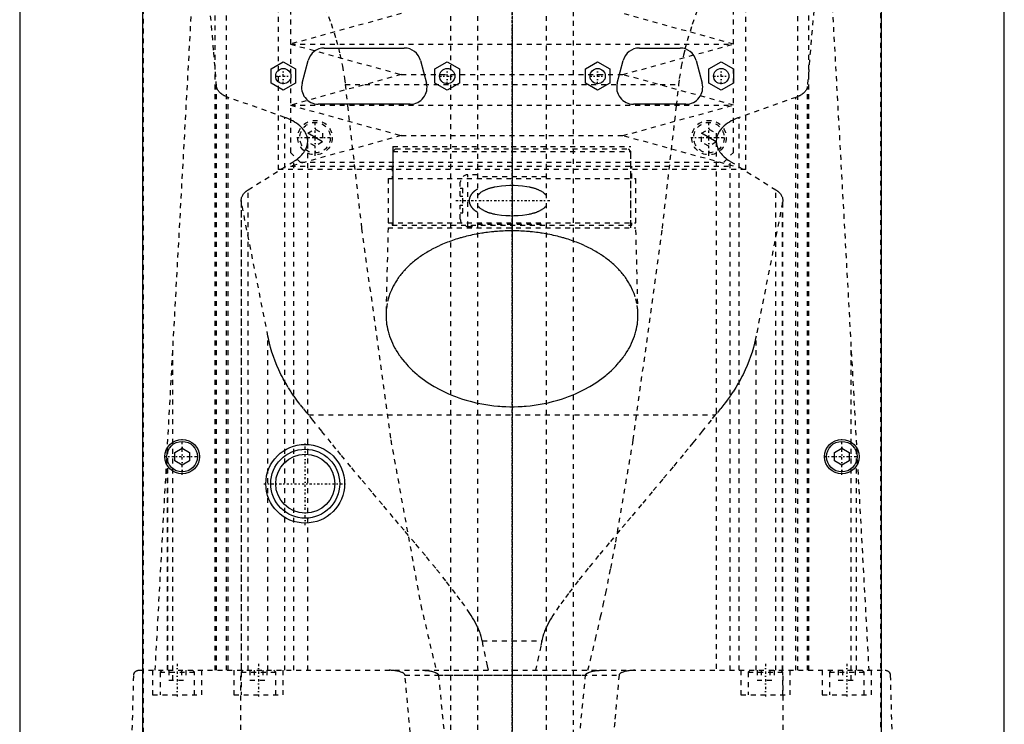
# Model space of a CAD drawing. Extents: x -120 to 120, y -123 to 443.
# Tile 4 of 9: x -100 to 100, y 106 to 249. Entities that reach past the tile are written whole.
import ezdxf

# ---------------------------------------------------------------- set-up
doc = ezdxf.new("R2010")
doc.units = 0
doc.linetypes.add('CENTER', pattern=[1.5, 0.45, -0.5, 0.05, -0.5])
doc.linetypes.add('DASHED', pattern=[2, 1, -1])
for name, color, linetype in [('AM_0', 7, 'CONTINUOUS'), ('AM_10', 7, 'CONTINUOUS'), ('AM_3', 7, 'DASHED'), ('AM_7', 7, 'CENTER')]:
    doc.layers.add(name, color=color, linetype=linetype)

msp = doc.modelspace()

# ---------------------------------------------------------------- linework, layer by layer
at = {"layer": 'AM_0', "color": 7, "linetype": 'CONTINUOUS'}
for p, q in [((-75, 68), (-75, 380)), ((75, 380), (75, 68)), ((-100, 363), (-100, 25)), ((100, 25), (100, 363)), ((-38.13, 243), (-21.87, 243)), ((25.87, 243), (34.13, 243)), ((-48.95, 238.74), (-46.45, 240.19)), ((-46.45, 240.19), (-43.95, 238.74)), ((-42.63, 235.87), (-41.42, 240.47)), ((-18.58, 240.47), (-17.37, 235.87)), ((-15.65, 238.74), (-13.15, 240.19)), ((-13.15, 240.19), (-10.65, 238.74)), ((14.9, 238.74), (17.4, 240.19)), ((17.4, 240.19), (19.9, 238.74)), ((21.37, 235.87), (22.58, 240.47)), ((37.42, 240.47), (38.63, 235.87)), ((40, 238.74), (42.5, 240.19)), ((42.5, 240.19), (45, 238.74)), ((-48.95, 235.86), (-48.95, 238.74)), ((-43.95, 238.74), (-43.95, 235.86)), ((-15.65, 235.86), (-15.65, 238.74)), ((-10.65, 238.74), (-10.65, 235.86)), ((14.9, 235.86), (14.9, 238.74)), ((19.9, 238.74), (19.9, 235.86)), ((40, 235.86), (40, 238.74)), ((45, 238.74), (45, 235.86)), ((-46.45, 234.41), (-48.95, 235.86)), ((-43.95, 235.86), (-46.45, 234.41)), ((-13.15, 234.41), (-15.65, 235.86)), ((-10.65, 235.86), (-13.15, 234.41)), ((17.4, 234.41), (14.9, 235.86)), ((19.9, 235.86), (17.4, 234.41)), ((42.5, 234.41), (40, 235.86)), ((45, 235.86), (42.5, 234.41)), ((-20.66, 231.6), (-39.34, 231.6)), ((35.34, 231.6), (24.66, 231.6)), ((-68.5, 160.87), (-67, 161.73)), ((-68.5, 159.13), (-68.5, 160.87)), ((-67, 161.73), (-65.5, 160.87)), ((-65.5, 160.87), (-65.5, 159.13)), ((65.5, 160.87), (67, 161.73)), ((65.5, 159.13), (65.5, 160.87)), ((67, 161.73), (68.5, 160.87)), ((68.5, 160.87), (68.5, 159.13)), ((-67, 158.27), (-68.5, 159.13)), ((-65.5, 159.13), (-67, 158.27)), ((67, 158.27), (65.5, 159.13)), ((68.5, 159.13), (67, 158.27))]:
    msp.add_line(p, q, dxfattribs=at)
for centre, radius in [((-46.45, 237.3), 1.55), ((-13.15, 237.3), 1.55), ((17.4, 237.3), 1.55), ((42.5, 237.3), 1.55), ((-67, 160), 3.5), ((-67, 160), 3.1), ((-42, 154.5), 8), ((67, 160), 3.5), ((67, 160), 3.1), ((-42, 154.5), 7), ((-42, 154.5), 6)]:
    msp.add_circle(centre, radius, dxfattribs=at)
for centre, start, end in [((-38.13, 239.6), 90, 165.2564), ((-21.87, 239.6), 14.7436, 90), ((25.87, 239.6), 90, 165.2564), ((34.13, 239.6), 14.7436, 90), ((-39.34, 235), 165.2564, 270), ((-20.66, 235), 270, 14.7436), ((24.66, 235), 165.2564, 270), ((35.34, 235), 270, 14.7436)]:
    msp.add_arc(centre, 3.4, start, end, dxfattribs=at)
at = {"layer": 'AM_10', "color": 7, "linetype": 'CONTINUOUS'}
for p, q in [((-38.5, 223.93), (-41.5, 225.67)), ((41.5, 223.93), (38.5, 225.67))]:
    msp.add_line(p, q, dxfattribs=at)
at = {"layer": 'AM_3', "color": 6, "linetype": 'DASHED'}
for p, q in [((-7, 417.5), (-7, -97.5)), ((7, -97.5), (7, 417.5)), ((-12.5, 405.5), (-12.5, -56.5)), ((12.5, -56.5), (12.5, 405.5)), ((-74.95, 374.95), (-74.95, 69.05)), ((74.95, 69.05), (74.95, 374.95)), ((-58, 116.6), (-58, 315.44)), ((58, 315.44), (58, 116.6)), ((-60.27, 116.6), (-60.27, 312.71)), ((60.27, 116.6), (60.27, 312.71)), ((-47.5, 311.3), (-47.5, 218.3)), ((47.5, 218.3), (47.5, 311.3)), ((-45, 308.8), (-45, 221.8)), ((-72.48, 116.6), (-61.98, 307.16)), ((45, 221.8), (45, 307.8)), ((61.98, 307.16), (72.48, 116.6)), ((-22.5, 250), (-45, 243.8)), ((45, 243.8), (22.5, 250)), ((-45, 243.8), (-22.5, 237.6)), ((-45, 243.8), (45, 243.8)), ((22.5, 237.6), (45, 243.8)), ((-22.5, 237.6), (-45, 231.4)), ((-22.5, 237.6), (22.5, 237.6)), ((45, 231.4), (22.5, 237.6)), ((-60, 116.6), (-60, 235.17)), ((-33.89, 235.56), (33.89, 235.56)), ((-33.89, 235.56), (-33.42, 231.26)), ((33.42, 231.26), (33.89, 235.56)), ((60, 116.6), (60, 235.17)), ((-57.68, 116.6), (-57.68, 232.98)), ((-46.13, 228.89), (-57.68, 232.98)), ((57.68, 232.98), (46.13, 228.89)), ((57.68, 116.6), (57.68, 232.98)), ((-45, 231.4), (-22.5, 225.2)), ((-45, 231.4), (45, 231.4)), ((22.5, 225.2), (45, 231.4)), ((-46.13, 116.6), (-46.13, 228.89)), ((46.13, 116.6), (46.13, 228.89)), ((-41.5, 225.67), (-40, 226.53)), ((-40, 226.53), (-38.5, 225.67)), ((38.5, 225.67), (40, 226.53)), ((40, 226.53), (41.5, 225.67)), ((-22.5, 225.2), (-45, 219)), ((-41.5, 223.93), (-41.5, 225.67)), ((-38.5, 225.67), (-38.5, 223.93)), ((-22.5, 225.2), (22.5, 225.2)), ((45, 219), (22.5, 225.2)), ((38.5, 223.93), (38.5, 225.67)), ((41.5, 225.67), (41.5, 223.93)), ((-41.5, 116.6), (-41.5, 223.93)), ((-40, 223.07), (-41.5, 223.93)), ((-38.5, 223.93), (-40, 223.07)), ((-24.18, 223), (-24.18, 207)), ((-24.18, 223), (24.17, 223)), ((-23.68, 222.5), (-24.18, 222)), ((-24.18, 222), (-24.18, 206.5)), ((-24.18, 222), (24.17, 222)), ((-23.68, 222.5), (23.67, 222.5)), ((24.17, 222), (23.67, 222.5)), ((24.17, 207), (24.17, 223)), ((24.17, 206.5), (24.17, 222)), ((40, 223.07), (38.5, 223.93)), ((41.5, 223.93), (40, 223.07)), ((41.5, 223.93), (41.5, 116.6)), ((-45, 221.8), (-43, 219.8)), ((43, 219.8), (45, 221.8)), ((-53.59, 214.2), (-44.32, 219.97)), ((47.5, 218.3), (-47.5, 218.3)), ((-45, 219), (45, 219)), ((-44.32, 116.6), (-44.32, 219.97)), ((-43, 219.8), (43, 219.8)), ((-24.35, 219), (-24.35, 216.5)), ((24.35, 216.5), (24.35, 219)), ((44.32, 116.6), (44.32, 219.97)), ((44.32, 219.97), (53.59, 214.2)), ((-25.15, 216.5), (-25.15, 207.5)), ((-25.15, 216.5), (25.15, 216.5)), ((-7, 217.25), (-9, 217.25)), ((-9, 206.75), (-9, 217.25)), ((7, 216.8), (-7, 216.8)), ((25.15, 207.5), (25.15, 216.5)), ((-53.59, 116.6), (-53.59, 214.2)), ((-10.5, 212.9), (-10.5, 215.75)), ((-10.5, 214.5), (-10, 214.5)), ((-10, 209.5), (-10, 214.5)), ((53.59, 116.6), (53.59, 214.2)), ((-55, 212.05), (-55, 116.6)), ((-10.5, 212.9), (-10, 212.9)), ((55, 116.6), (55, 212.05)), ((-54.96, 116.6), (-54.96, 211.64)), ((-49.57, 184.45), (-54.96, 211.64)), ((-10.5, 208.25), (-10.5, 211.1)), ((-10.5, 211.1), (-10, 211.1)), ((54.96, 211.64), (49.57, 184.45)), ((54.96, 116.6), (54.96, 211.64)), ((-10.5, 209.5), (-10, 209.5)), ((-25.18, 206.5), (-25.59, 189.04)), ((-25.18, 206.5), (25.17, 206.5)), ((-25.15, 207.5), (25.15, 207.5)), ((-24.35, 207.5), (-24.35, 207)), ((-24.35, 207), (24.35, 207)), ((-9, 206.75), (-7, 206.75)), ((-7, 207.2), (7, 207.2)), ((24.35, 207), (24.35, 207.5)), ((25.59, 189.04), (25.17, 206.5)), ((-49.57, 116.6), (-49.57, 184.45)), ((49.57, 116.6), (49.57, 184.45)), ((-68.87, 114.6), (-68.87, 182.23)), ((68.87, 114.6), (68.87, 182.23)), ((-41.3, 168.52), (41.3, 168.52)), ((-70, 116.6), (-70, 161.75)), ((-70, 116.6), (-70, 161.71)), ((-70, 161.67), (-70, 116.6)), ((70, 116.6), (70, 161.75)), ((70, 116.6), (70, 161.71)), ((70, 116.6), (70, 161.67)), ((-6.05, 122.62), (6.05, 122.62)), ((-75.83, 116.6), (75.83, 116.6)), ((-73, 116.6), (-73, 111.6)), ((-71.1, 116.6), (-71.5, 116.2)), ((-71.5, 116.2), (-71.5, 111.6)), ((-71.5, 116.2), (-64.5, 116.2)), ((-69.73, 116.6), (-69.73, 114.6)), ((-67.13, 116.6), (-67.13, 114.6)), ((-66.27, 116.6), (-66.27, 114.6)), ((-64.5, 116.2), (-64.9, 116.6)), ((-64.5, 111.6), (-64.5, 116.2)), ((-63, 111.6), (-63, 116.6)), ((-56.5, 116.6), (-56.5, 111.6)), ((-55.06, 34.5), (-55.06, 116.6)), ((-54.6, 116.6), (-55, 116.2)), ((-55, 116.2), (-55, 111.6)), ((-55, 116.2), (-48, 116.2)), ((-53.23, 116.6), (-53.23, 114.6)), ((-52.37, 116.6), (-52.37, 114.6)), ((-50.63, 116.6), (-50.63, 114.6)), ((-49.77, 116.6), (-49.77, 114.6)), ((-48, 116.2), (-48.4, 116.6)), ((-48, 111.6), (-48, 116.2)), ((-46.5, 111.6), (-46.5, 116.6)), ((46.5, 116.6), (46.5, 111.6)), ((48.4, 116.6), (48, 116.2)), ((48, 116.2), (48, 111.6)), ((48, 116.2), (55, 116.2)), ((49.77, 116.6), (49.77, 114.6)), ((50.63, 116.6), (50.63, 114.6)), ((52.37, 116.6), (52.37, 114.6)), ((53.23, 116.6), (53.23, 114.6)), ((55, 116.2), (54.6, 116.6)), ((55, 111.6), (55, 116.2)), ((55.06, 34.5), (55.06, 116.6)), ((56.5, 111.6), (56.5, 116.6)), ((63, 116.6), (63, 111.6)), ((64.9, 116.6), (64.5, 116.2)), ((64.5, 116.2), (64.5, 111.6)), ((64.5, 116.2), (71.5, 116.2)), ((66.27, 116.6), (66.27, 114.6)), ((67.13, 116.6), (67.13, 114.6)), ((69.73, 116.6), (69.73, 114.6)), ((71.5, 116.2), (71.1, 116.6)), ((71.5, 111.6), (71.5, 116.2)), ((73, 111.6), (73, 116.6)), ((-79, 34.5), (-76.83, 115.63)), ((-69.73, 114.6), (-66.27, 114.6)), ((-53.23, 114.6), (-49.77, 114.6)), ((-21.74, 115.63), (21.74, 115.63)), ((-14.95, 115.63), (14.95, 115.63)), ((49.77, 114.6), (53.23, 114.6)), ((66.27, 114.6), (69.73, 114.6)), ((76.83, 115.63), (79, 34.5)), ((-73, 111.6), (-63, 111.6)), ((-56.5, 111.6), (-46.5, 111.6)), ((46.5, 111.6), (56.5, 111.6)), ((63, 111.6), (73, 111.6))]:
    msp.add_line(p, q, dxfattribs=at)
for points in [[(-62.65, 295.09, 0), (-61.93, 293.93, 0), (-60.45, 291.56, 0), (-58.91, 289.09, 0), (-58.12, 287.83, 0), (-57.31, 286.55, 0), (-55.67, 283.93, 0), (-53.99, 281.25, 0), (-52.29, 278.49, 0), (-50.57, 275.67, 0), (-48.86, 272.8, 0), (-48, 271.34, 0), (-47.15, 269.87, 0), (-45.46, 266.88, 0), (-43.81, 263.86, 0), (-42.22, 260.78, 0), (-40.69, 257.66, 0), (-39.26, 254.49, 0), (-38.58, 252.89, 0), (-37.93, 251.27, 0), (-36.74, 248, 0), (-35.7, 244.68, 0), (-35.25, 243, 0)], [(35.2, 242.83, 0), (35.65, 244.52, 0), (36.69, 247.85, 0), (37.88, 251.13, 0), (38.52, 252.75, 0), (39.2, 254.36, 0), (40.64, 257.54, 0), (42.16, 260.67, 0), (43.76, 263.76, 0), (45.41, 266.79, 0), (47.1, 269.79, 0), (47.95, 271.26, 0), (48.81, 272.73, 0), (50.54, 275.61, 0), (52.26, 278.44, 0), (53.97, 281.2, 0), (55.65, 283.9, 0), (57.3, 286.53, 0), (58.1, 287.81, 0), (58.9, 289.08, 0), (60.44, 291.55, 0), (61.93, 293.93, 0), (62.65, 295.09, 0)], [(-60, 235.17, 0), (-60.6, 242.59, 0), (-61.84, 256.58, 0), (-63.09, 269.45, 0), (-63.73, 275.44, 0)], [(63.73, 275.44, 0), (63.09, 269.45, 0), (61.84, 256.58, 0), (60.6, 242.59, 0), (60, 235.17, 0)], [(-35.25, 243, 0), (-34.95, 241.78, 0), (-34.44, 239.32, 0), (-34.04, 236.82, 0), (-33.89, 235.56, 0)], [(33.89, 235.56, 0), (34.04, 236.79, 0), (34.42, 239.23, 0), (34.92, 241.64, 0), (35.2, 242.83, 0)], [(-57.68, 232.98, 0), (-57.8, 233.03, 0), (-58.03, 233.12, 0), (-58.24, 233.21, 0), (-58.34, 233.26, 0), (-58.44, 233.31, 0), (-58.63, 233.41, 0), (-58.81, 233.52, 0), (-58.97, 233.63, 0), (-59.13, 233.75, 0), (-59.28, 233.88, 0), (-59.34, 233.94, 0), (-59.41, 234.01, 0), (-59.53, 234.14, 0), (-59.64, 234.27, 0), (-59.73, 234.41, 0), (-59.81, 234.55, 0), (-59.88, 234.69, 0), (-59.9, 234.76, 0), (-59.93, 234.83, 0), (-59.96, 234.97, 0), (-59.99, 235.1, 0), (-60, 235.17, 0)], [(60, 235.17, 0), (59.99, 235.1, 0), (59.96, 234.97, 0), (59.93, 234.83, 0), (59.9, 234.76, 0), (59.88, 234.69, 0), (59.81, 234.55, 0), (59.73, 234.41, 0), (59.64, 234.27, 0), (59.53, 234.14, 0), (59.41, 234.01, 0), (59.34, 233.94, 0), (59.28, 233.88, 0), (59.13, 233.75, 0), (58.97, 233.63, 0), (58.81, 233.52, 0), (58.63, 233.41, 0), (58.44, 233.31, 0), (58.34, 233.26, 0), (58.24, 233.21, 0), (58.03, 233.12, 0), (57.8, 233.03, 0), (57.68, 232.98, 0)], [(-33.42, 231.26, 0), (-30.55, 206.37, 0), (-24.63, 163.4, 0), (-18.52, 129.8, 0), (-15.41, 116.6, 0)], [(15.41, 116.6, 0), (15.93, 118.63, 0), (16.97, 122.9, 0), (18.01, 127.44, 0), (18.52, 129.8, 0), (19.04, 132.24, 0), (20.06, 137.31, 0), (21.09, 142.65, 0), (24.63, 163.4, 0), (30.55, 206.37, 0), (33.42, 231.26, 0)], [(-41.5, 224.06, 0), (-41.5, 224.21, 0), (-41.53, 224.51, 0), (-41.59, 224.82, 0), (-41.63, 224.97, 0), (-41.67, 225.13, 0), (-41.79, 225.44, 0), (-41.94, 225.74, 0), (-42.11, 226.05, 0), (-42.32, 226.35, 0), (-42.56, 226.64, 0), (-42.69, 226.78, 0), (-42.83, 226.92, 0), (-43.12, 227.2, 0), (-43.44, 227.46, 0), (-43.79, 227.72, 0), (-44.16, 227.96, 0), (-44.55, 228.18, 0), (-44.75, 228.29, 0), (-44.96, 228.4, 0), (-45.41, 228.6, 0), (-45.89, 228.8, 0), (-46.13, 228.89, 0)], [(46.13, 228.89, 0), (45.89, 228.8, 0), (45.41, 228.6, 0), (44.96, 228.4, 0), (44.75, 228.29, 0), (44.54, 228.18, 0), (44.16, 227.95, 0), (43.79, 227.72, 0), (43.44, 227.46, 0), (43.12, 227.2, 0), (42.83, 226.92, 0), (42.69, 226.78, 0), (42.56, 226.64, 0), (42.32, 226.35, 0), (42.11, 226.05, 0), (41.94, 225.74, 0), (41.79, 225.44, 0), (41.67, 225.13, 0), (41.63, 224.97, 0), (41.59, 224.82, 0), (41.53, 224.51, 0), (41.5, 224.21, 0), (41.5, 224.06, 0)], [(-44.32, 219.97, 0), (-44.17, 220.06, 0), (-43.88, 220.25, 0), (-43.61, 220.45, 0), (-43.48, 220.56, 0), (-43.35, 220.66, 0), (-43.1, 220.87, 0), (-42.88, 221.09, 0), (-42.66, 221.32, 0), (-42.47, 221.55, 0), (-42.29, 221.78, 0), (-42.21, 221.9, 0), (-42.13, 222.02, 0), (-41.99, 222.26, 0), (-41.86, 222.5, 0), (-41.76, 222.74, 0), (-41.67, 222.98, 0), (-41.6, 223.22, 0), (-41.58, 223.35, 0), (-41.55, 223.47, 0), (-41.52, 223.7, 0), (-41.5, 223.94, 0), (-41.5, 224.06, 0)], [(41.5, 224.06, 0), (41.5, 223.94, 0), (41.52, 223.7, 0), (41.55, 223.47, 0), (41.58, 223.34, 0), (41.6, 223.22, 0), (41.67, 222.98, 0), (41.76, 222.74, 0), (41.86, 222.5, 0), (41.99, 222.25, 0), (42.13, 222.01, 0), (42.21, 221.9, 0), (42.29, 221.78, 0), (42.47, 221.54, 0), (42.67, 221.31, 0), (42.88, 221.09, 0), (43.11, 220.87, 0), (43.35, 220.66, 0), (43.48, 220.55, 0), (43.61, 220.45, 0), (43.89, 220.25, 0), (44.17, 220.06, 0), (44.32, 219.97, 0)], [(-55, 212.05, 0), (-55, 212.11, 0), (-54.99, 212.24, 0), (-54.97, 212.36, 0), (-54.96, 212.43, 0), (-54.95, 212.49, 0), (-54.92, 212.62, 0), (-54.87, 212.75, 0), (-54.82, 212.87, 0), (-54.76, 213, 0), (-54.69, 213.13, 0), (-54.65, 213.19, 0), (-54.61, 213.25, 0), (-54.52, 213.37, 0), (-54.42, 213.49, 0), (-54.31, 213.61, 0), (-54.2, 213.72, 0), (-54.08, 213.84, 0), (-54.01, 213.89, 0), (-53.95, 213.94, 0), (-53.81, 214.05, 0), (-53.66, 214.15, 0), (-53.59, 214.2, 0)], [(-7, 214.35, 0), (-7.15, 214.26, 0), (-7.31, 214.16, 0), (-7.36, 214.12, 0), (-7.41, 214.09, 0), (-7.43, 214.07, 0), (-7.45, 214.06, 0), (-7.5, 214.02, 0), (-7.54, 213.99, 0), (-7.59, 213.96, 0), (-7.63, 213.92, 0), (-7.68, 213.88, 0), (-7.7, 213.87, 0), (-7.72, 213.85, 0), (-7.76, 213.81, 0), (-7.8, 213.77, 0), (-7.82, 213.76, 0), (-7.84, 213.74, 0), (-7.88, 213.7, 0), (-7.92, 213.66, 0), (-7.94, 213.64, 0), (-7.96, 213.62, 0), (-8, 213.58, 0), (-8.04, 213.54, 0), (-8.07, 213.5, 0), (-8.11, 213.46, 0), (-8.14, 213.42, 0), (-8.16, 213.4, 0), (-8.18, 213.38, 0), (-8.21, 213.33, 0), (-8.24, 213.29, 0), (-8.27, 213.25, 0), (-8.3, 213.2, 0), (-8.33, 213.16, 0), (-8.35, 213.13, 0), (-8.36, 213.11, 0), (-8.39, 213.06, 0), (-8.42, 213.01, 0), (-8.45, 212.96, 0), (-8.47, 212.91, 0), (-8.5, 212.86, 0), (-8.51, 212.83, 0), (-8.52, 212.8, 0), (-8.54, 212.75, 0), (-8.57, 212.7, 0), (-8.58, 212.64, 0), (-8.6, 212.59, 0), (-8.62, 212.53, 0), (-8.63, 212.5, 0), (-8.63, 212.48, 0), (-8.65, 212.42, 0), (-8.66, 212.36, 0), (-8.67, 212.31, 0), (-8.68, 212.25, 0), (-8.68, 212.19, 0), (-8.69, 212.17, 0), (-8.69, 212.14, 0), (-8.69, 212.08, 0), (-8.69, 212.03, 0), (-8.69, 212, 0), (-8.69, 211.97, 0), (-8.69, 211.92, 0), (-8.69, 211.86, 0), (-8.69, 211.83, 0), (-8.68, 211.81, 0), (-8.68, 211.75, 0), (-8.67, 211.69, 0), (-8.66, 211.64, 0), (-8.65, 211.58, 0), (-8.63, 211.52, 0), (-8.63, 211.5, 0), (-8.62, 211.47, 0), (-8.6, 211.41, 0), (-8.58, 211.36, 0), (-8.57, 211.3, 0), (-8.54, 211.25, 0), (-8.52, 211.2, 0), (-8.51, 211.17, 0), (-8.5, 211.14, 0), (-8.47, 211.09, 0), (-8.45, 211.04, 0), (-8.42, 210.99, 0), (-8.39, 210.94, 0), (-8.36, 210.89, 0), (-8.35, 210.87, 0), (-8.33, 210.84, 0), (-8.3, 210.8, 0), (-8.27, 210.75, 0), (-8.24, 210.71, 0), (-8.21, 210.67, 0), (-8.18, 210.62, 0), (-8.16, 210.6, 0), (-8.14, 210.58, 0), (-8.11, 210.54, 0), (-8.07, 210.5, 0), (-8.04, 210.46, 0), (-8, 210.42, 0), (-7.96, 210.38, 0), (-7.94, 210.36, 0), (-7.92, 210.34, 0), (-7.88, 210.3, 0), (-7.84, 210.26, 0), (-7.82, 210.24, 0), (-7.8, 210.23, 0), (-7.76, 210.19, 0), (-7.72, 210.15, 0), (-7.7, 210.13, 0), (-7.68, 210.12, 0), (-7.63, 210.08, 0), (-7.59, 210.04, 0), (-7.54, 210.01, 0), (-7.5, 209.98, 0), (-7.45, 209.94, 0), (-7.43, 209.93, 0), (-7.41, 209.91, 0), (-7.36, 209.88, 0), (-7.31, 209.84, 0), (-7.15, 209.74, 0), (-7, 209.65, 0)], [(7, 213, 0), (6.96, 213.06, 0), (6.87, 213.17, 0), (6.77, 213.27, 0), (6.72, 213.32, 0), (6.68, 213.36, 0), (6.58, 213.45, 0), (6.47, 213.54, 0), (6.37, 213.62, 0), (6.26, 213.69, 0), (6.15, 213.76, 0), (6.1, 213.8, 0), (6.04, 213.83, 0), (5.93, 213.9, 0), (5.81, 213.96, 0), (5.69, 214.02, 0), (5.57, 214.08, 0), (5.45, 214.14, 0), (5.39, 214.16, 0), (5.33, 214.19, 0), (5.2, 214.24, 0), (5.08, 214.29, 0), (5.02, 214.31, 0), (4.95, 214.34, 0), (4.82, 214.38, 0), (4.69, 214.43, 0), (4.63, 214.45, 0), (4.56, 214.47, 0), (4.43, 214.51, 0), (4.3, 214.55, 0), (4.16, 214.58, 0), (4.02, 214.62, 0), (3.89, 214.65, 0), (3.82, 214.67, 0), (3.75, 214.68, 0), (3.61, 214.71, 0), (3.47, 214.74, 0), (2.98, 214.83, 0), (2.12, 214.95, 0), (1.26, 215.02, 0), (0.42, 215.05, 0), (0, 215.06, 0), (-0.42, 215.05, 0), (-1.26, 215.02, 0), (-2.12, 214.95, 0), (-2.98, 214.83, 0), (-3.47, 214.74, 0), (-3.61, 214.71, 0), (-3.75, 214.68, 0), (-3.82, 214.67, 0), (-3.89, 214.65, 0), (-4.02, 214.62, 0), (-4.16, 214.58, 0), (-4.3, 214.55, 0), (-4.43, 214.51, 0), (-4.56, 214.47, 0), (-4.63, 214.45, 0), (-4.69, 214.43, 0), (-4.82, 214.38, 0), (-4.95, 214.34, 0), (-5.02, 214.31, 0), (-5.08, 214.29, 0), (-5.2, 214.24, 0), (-5.33, 214.19, 0), (-5.39, 214.16, 0), (-5.45, 214.14, 0), (-5.57, 214.08, 0), (-5.69, 214.02, 0), (-5.81, 213.96, 0), (-5.93, 213.9, 0), (-6.04, 213.83, 0), (-6.1, 213.8, 0), (-6.15, 213.76, 0), (-6.26, 213.69, 0), (-6.37, 213.62, 0), (-6.47, 213.54, 0), (-6.58, 213.45, 0), (-6.68, 213.36, 0), (-6.72, 213.32, 0), (-6.77, 213.27, 0), (-6.87, 213.17, 0), (-6.96, 213.06, 0), (-7, 213, 0)], [(53.59, 214.2, 0), (53.66, 214.15, 0), (53.81, 214.05, 0), (53.95, 213.94, 0), (54.01, 213.89, 0), (54.08, 213.84, 0), (54.2, 213.72, 0), (54.31, 213.61, 0), (54.42, 213.49, 0), (54.52, 213.37, 0), (54.61, 213.25, 0), (54.65, 213.19, 0), (54.69, 213.13, 0), (54.76, 213, 0), (54.82, 212.87, 0), (54.87, 212.75, 0), (54.92, 212.62, 0), (54.95, 212.49, 0), (54.96, 212.43, 0), (54.97, 212.36, 0), (54.99, 212.24, 0), (55, 212.11, 0), (55, 212.05, 0)], [(-54.96, 211.64, 0), (-54.97, 211.71, 0), (-54.99, 211.85, 0), (-55, 211.98, 0), (-55, 212.05, 0)], [(55, 212.05, 0), (55, 211.98, 0), (54.99, 211.85, 0), (54.97, 211.71, 0), (54.96, 211.64, 0)], [(-7, 211, 0), (-6.96, 210.94, 0), (-6.87, 210.83, 0), (-6.77, 210.73, 0), (-6.72, 210.68, 0), (-6.68, 210.64, 0), (-6.58, 210.55, 0), (-6.47, 210.46, 0), (-6.37, 210.38, 0), (-6.26, 210.31, 0), (-6.15, 210.24, 0), (-6.1, 210.2, 0), (-6.04, 210.17, 0), (-5.93, 210.1, 0), (-5.81, 210.04, 0), (-5.69, 209.98, 0), (-5.57, 209.92, 0), (-5.45, 209.86, 0), (-5.39, 209.84, 0), (-5.33, 209.81, 0), (-5.2, 209.76, 0), (-5.08, 209.71, 0), (-5.02, 209.69, 0), (-4.95, 209.66, 0), (-4.82, 209.62, 0), (-4.69, 209.57, 0), (-4.63, 209.55, 0), (-4.56, 209.53, 0), (-4.43, 209.49, 0), (-4.3, 209.45, 0), (-4.16, 209.42, 0), (-4.02, 209.38, 0), (-3.89, 209.35, 0), (-3.82, 209.33, 0), (-3.75, 209.32, 0), (-3.61, 209.29, 0), (-3.47, 209.26, 0), (-2.98, 209.17, 0), (-2.12, 209.05, 0), (-1.26, 208.98, 0), (-0.42, 208.95, 0), (0, 208.94, 0), (0.42, 208.95, 0), (1.26, 208.98, 0), (2.12, 209.05, 0), (2.98, 209.17, 0), (3.47, 209.26, 0), (3.61, 209.29, 0), (3.75, 209.32, 0), (3.82, 209.33, 0), (3.89, 209.35, 0), (4.02, 209.38, 0), (4.16, 209.42, 0), (4.3, 209.45, 0), (4.43, 209.49, 0), (4.56, 209.53, 0), (4.63, 209.55, 0), (4.69, 209.57, 0), (4.82, 209.62, 0), (4.95, 209.66, 0), (5.02, 209.69, 0), (5.08, 209.71, 0), (5.2, 209.76, 0), (5.33, 209.81, 0), (5.39, 209.84, 0), (5.45, 209.86, 0), (5.57, 209.92, 0), (5.69, 209.98, 0), (5.81, 210.04, 0), (5.93, 210.1, 0), (6.04, 210.17, 0), (6.1, 210.2, 0), (6.15, 210.24, 0), (6.26, 210.31, 0), (6.37, 210.38, 0), (6.47, 210.46, 0), (6.58, 210.55, 0), (6.68, 210.64, 0), (6.72, 210.68, 0), (6.77, 210.73, 0), (6.87, 210.83, 0), (6.96, 210.94, 0), (7, 211, 0)], [(0, 205.86, 0), (-0.2, 205.86, 0), (-0.59, 205.86, 0), (-0.98, 205.85, 0), (-1.18, 205.85, 0), (-1.37, 205.84, 0), (-1.77, 205.82, 0), (-2.17, 205.81, 0), (-2.56, 205.78, 0), (-2.96, 205.75, 0), (-3.36, 205.72, 0), (-3.56, 205.7, 0), (-3.76, 205.69, 0), (-4.15, 205.65, 0), (-4.55, 205.6, 0), (-4.95, 205.55, 0), (-5.34, 205.5, 0), (-5.74, 205.45, 0), (-5.93, 205.42, 0), (-6.13, 205.39, 0), (-6.52, 205.32, 0), (-6.91, 205.25, 0), (-7.1, 205.22, 0), (-7.3, 205.18, 0), (-7.68, 205.11, 0), (-8.07, 205.03, 0), (-8.26, 204.98, 0), (-8.45, 204.94, 0), (-8.83, 204.85, 0), (-9.21, 204.76, 0), (-9.58, 204.67, 0), (-9.95, 204.57, 0), (-10.32, 204.47, 0), (-10.5, 204.41, 0), (-10.68, 204.36, 0), (-11.04, 204.25, 0), (-11.4, 204.14, 0), (-11.75, 204.02, 0), (-12.1, 203.91, 0), (-12.44, 203.78, 0), (-12.61, 203.72, 0), (-12.78, 203.66, 0), (-13.12, 203.53, 0), (-13.45, 203.4, 0), (-13.78, 203.27, 0), (-14.1, 203.13, 0), (-14.42, 202.99, 0), (-14.58, 202.92, 0), (-14.73, 202.85, 0), (-15.04, 202.71, 0), (-15.35, 202.56, 0), (-15.64, 202.41, 0), (-15.94, 202.26, 0), (-16.22, 202.11, 0), (-16.36, 202.04, 0), (-16.5, 201.96, 0), (-16.78, 201.8, 0), (-17.05, 201.65, 0), (-17.32, 201.49, 0), (-17.58, 201.33, 0), (-17.83, 201.17, 0), (-17.96, 201.09, 0), (-18.09, 201, 0), (-18.34, 200.84, 0), (-18.59, 200.67, 0), (-18.71, 200.58, 0), (-18.83, 200.49, 0), (-19.08, 200.32, 0), (-19.31, 200.14, 0), (-19.43, 200.05, 0), (-19.55, 199.96, 0), (-19.78, 199.78, 0), (-20, 199.59, 0), (-20.23, 199.41, 0), (-20.44, 199.22, 0), (-20.66, 199.03, 0), (-20.76, 198.93, 0), (-20.87, 198.83, 0), (-21.07, 198.64, 0), (-21.28, 198.44, 0), (-21.47, 198.24, 0), (-21.67, 198.04, 0), (-21.85, 197.84, 0), (-21.95, 197.73, 0), (-22.04, 197.63, 0), (-22.22, 197.42, 0), (-22.39, 197.22, 0), (-22.56, 197.01, 0), (-22.73, 196.79, 0), (-22.89, 196.58, 0), (-22.97, 196.47, 0), (-23.05, 196.37, 0), (-23.2, 196.15, 0), (-23.35, 195.93, 0), (-23.49, 195.72, 0), (-23.63, 195.5, 0), (-23.76, 195.28, 0), (-23.83, 195.16, 0), (-23.89, 195.05, 0), (-24.01, 194.83, 0), (-24.13, 194.61, 0), (-24.51, 193.82, 0), (-24.79, 193.14, 0), (-25.03, 192.45, 0), (-25.37, 191.08, 0), (-25.56, 189.72, 0), (-25.59, 189.04, 0)], [(25.59, 189.04, 0), (25.56, 189.72, 0), (25.37, 191.08, 0), (25.03, 192.45, 0), (24.79, 193.14, 0), (24.51, 193.82, 0), (24.13, 194.61, 0), (24.01, 194.83, 0), (23.89, 195.05, 0), (23.83, 195.16, 0), (23.76, 195.28, 0), (23.63, 195.5, 0), (23.49, 195.72, 0), (23.35, 195.93, 0), (23.2, 196.15, 0), (23.05, 196.37, 0), (22.97, 196.47, 0), (22.89, 196.58, 0), (22.73, 196.79, 0), (22.56, 197.01, 0), (22.39, 197.22, 0), (22.22, 197.42, 0), (22.04, 197.63, 0), (21.95, 197.73, 0), (21.85, 197.84, 0), (21.67, 198.04, 0), (21.47, 198.24, 0), (21.28, 198.44, 0), (21.07, 198.64, 0), (20.87, 198.83, 0), (20.76, 198.93, 0), (20.66, 199.03, 0), (20.44, 199.22, 0), (20.23, 199.41, 0), (20, 199.59, 0), (19.78, 199.78, 0), (19.55, 199.96, 0), (19.43, 200.05, 0), (19.31, 200.14, 0), (19.08, 200.32, 0), (18.83, 200.49, 0), (18.71, 200.58, 0), (18.59, 200.67, 0), (18.34, 200.84, 0), (18.09, 201, 0), (17.96, 201.09, 0), (17.83, 201.17, 0), (17.58, 201.33, 0), (17.32, 201.49, 0), (17.05, 201.65, 0), (16.78, 201.8, 0), (16.5, 201.96, 0), (16.36, 202.04, 0), (16.22, 202.11, 0), (15.94, 202.26, 0), (15.64, 202.41, 0), (15.35, 202.56, 0), (15.04, 202.71, 0), (14.73, 202.85, 0), (14.58, 202.92, 0), (14.42, 202.99, 0), (14.1, 203.13, 0), (13.78, 203.27, 0), (13.45, 203.4, 0), (13.12, 203.53, 0), (12.78, 203.66, 0), (12.61, 203.72, 0), (12.44, 203.78, 0), (12.1, 203.91, 0), (11.75, 204.02, 0), (11.4, 204.14, 0), (11.04, 204.25, 0), (10.68, 204.36, 0), (10.5, 204.41, 0), (10.32, 204.47, 0), (9.95, 204.57, 0), (9.58, 204.67, 0), (9.21, 204.76, 0), (8.83, 204.85, 0), (8.45, 204.94, 0), (8.26, 204.98, 0), (8.07, 205.03, 0), (7.68, 205.11, 0), (7.3, 205.18, 0), (7.1, 205.22, 0), (6.91, 205.25, 0), (6.52, 205.32, 0), (6.13, 205.39, 0), (5.93, 205.42, 0), (5.74, 205.45, 0), (5.34, 205.5, 0), (4.95, 205.55, 0), (4.55, 205.6, 0), (4.15, 205.65, 0), (3.76, 205.69, 0), (3.56, 205.7, 0), (3.36, 205.72, 0), (2.96, 205.75, 0), (2.56, 205.78, 0), (2.17, 205.81, 0), (1.77, 205.82, 0), (1.37, 205.84, 0), (1.18, 205.85, 0), (0.98, 205.85, 0), (0.59, 205.86, 0), (0.2, 205.86, 0), (0, 205.86, 0)], [(-25.59, 189.04, 0), (-25.59, 188.81, 0), (-25.59, 188.35, 0), (-25.56, 187.87, 0), (-25.54, 187.64, 0), (-25.52, 187.4, 0), (-25.46, 186.92, 0), (-25.38, 186.43, 0), (-25.28, 185.95, 0), (-25.16, 185.46, 0), (-25.02, 184.97, 0), (-24.95, 184.73, 0), (-24.87, 184.49, 0), (-24.69, 184, 0), (-24.49, 183.51, 0), (-24.28, 183.02, 0), (-24.04, 182.54, 0), (-23.78, 182.06, 0), (-23.65, 181.82, 0), (-23.51, 181.58, 0), (-23.21, 181.1, 0), (-22.9, 180.63, 0), (-22.74, 180.4, 0), (-22.57, 180.17, 0), (-22.22, 179.71, 0), (-21.85, 179.25, 0), (-21.66, 179.03, 0), (-21.46, 178.8, 0), (-21.06, 178.36, 0), (-20.63, 177.93, 0), (-20.19, 177.51, 0), (-19.74, 177.09, 0), (-19.27, 176.68, 0), (-19.03, 176.48, 0), (-18.78, 176.28, 0), (-18.28, 175.9, 0), (-17.77, 175.52, 0), (-17.24, 175.15, 0), (-16.69, 174.79, 0), (-16.12, 174.44, 0), (-15.82, 174.26, 0), (-15.52, 174.09, 0), (-14.9, 173.75, 0), (-14.26, 173.41, 0), (-13.6, 173.09, 0), (-12.93, 172.79, 0), (-12.23, 172.49, 0), (-11.87, 172.35, 0), (-11.51, 172.21, 0), (-10.78, 171.95, 0), (-10.04, 171.7, 0), (-9.28, 171.46, 0), (-8.5, 171.25, 0), (-7.72, 171.05, 0), (-7.32, 170.96, 0), (-6.93, 170.87, 0), (-6.12, 170.71, 0), (-5.31, 170.57, 0), (-4.5, 170.45, 0), (-3.68, 170.35, 0), (-2.86, 170.27, 0), (-2.45, 170.24, 0), (-2.04, 170.21, 0), (-1.22, 170.17, 0), (-0.41, 170.15, 0), (0, 170.15, 0), (0.41, 170.15, 0), (1.22, 170.17, 0), (2.04, 170.21, 0), (2.45, 170.24, 0), (2.86, 170.27, 0), (3.68, 170.35, 0), (4.5, 170.45, 0), (5.31, 170.57, 0), (6.12, 170.71, 0), (6.93, 170.87, 0), (7.32, 170.96, 0), (7.72, 171.05, 0), (8.5, 171.25, 0), (9.28, 171.46, 0), (10.04, 171.7, 0), (10.78, 171.95, 0), (11.51, 172.21, 0), (11.87, 172.35, 0), (12.23, 172.49, 0), (12.93, 172.79, 0), (13.6, 173.09, 0), (14.26, 173.41, 0), (14.9, 173.75, 0), (15.52, 174.09, 0), (15.82, 174.26, 0), (16.12, 174.44, 0), (16.69, 174.79, 0), (17.24, 175.15, 0), (17.77, 175.52, 0), (18.28, 175.9, 0), (18.78, 176.28, 0), (19.03, 176.48, 0), (19.27, 176.68, 0), (19.74, 177.09, 0), (20.19, 177.51, 0), (20.63, 177.93, 0), (21.06, 178.36, 0), (21.46, 178.8, 0), (21.66, 179.03, 0), (21.85, 179.25, 0), (22.22, 179.71, 0), (22.57, 180.17, 0), (22.74, 180.4, 0), (22.9, 180.63, 0), (23.21, 181.1, 0), (23.51, 181.58, 0), (23.65, 181.82, 0), (23.78, 182.06, 0), (24.04, 182.54, 0), (24.28, 183.02, 0), (24.49, 183.51, 0), (24.69, 184, 0), (24.87, 184.49, 0), (24.95, 184.73, 0), (25.02, 184.97, 0), (25.16, 185.46, 0), (25.28, 185.95, 0), (25.38, 186.43, 0), (25.46, 186.92, 0), (25.52, 187.4, 0), (25.54, 187.64, 0), (25.56, 187.87, 0), (25.59, 188.35, 0), (25.59, 188.81, 0), (25.59, 189.04, 0)], [(-41.3, 168.52, 0), (-41.66, 168.93, 0), (-42.36, 169.75, 0), (-43.04, 170.59, 0), (-43.36, 171.01, 0), (-43.68, 171.44, 0), (-44.3, 172.3, 0), (-44.89, 173.16, 0), (-45.44, 174.04, 0), (-45.97, 174.92, 0), (-46.46, 175.81, 0), (-46.7, 176.26, 0), (-46.93, 176.7, 0), (-47.36, 177.6, 0), (-47.76, 178.51, 0), (-48.13, 179.42, 0), (-48.47, 180.33, 0), (-48.77, 181.24, 0), (-48.91, 181.7, 0), (-49.04, 182.16, 0), (-49.28, 183.08, 0), (-49.48, 184, 0), (-49.57, 184.45, 0)], [(49.57, 184.45, 0), (49.48, 184, 0), (49.28, 183.08, 0), (49.04, 182.16, 0), (48.91, 181.7, 0), (48.77, 181.24, 0), (48.47, 180.33, 0), (48.13, 179.42, 0), (47.76, 178.51, 0), (47.36, 177.6, 0), (46.93, 176.7, 0), (46.7, 176.26, 0), (46.46, 175.81, 0), (45.97, 174.92, 0), (45.44, 174.04, 0), (44.89, 173.16, 0), (44.3, 172.3, 0), (43.68, 171.44, 0), (43.36, 171.01, 0), (43.04, 170.59, 0), (42.36, 169.75, 0), (41.66, 168.93, 0), (41.3, 168.52, 0)], [(-6.05, 122.62, 0), (-6.11, 122.9, 0), (-6.25, 123.44, 0), (-6.41, 123.97, 0), (-6.5, 124.22, 0), (-6.6, 124.47, 0), (-6.81, 124.96, 0), (-7.03, 125.44, 0), (-7.26, 125.91, 0), (-7.51, 126.37, 0), (-7.76, 126.83, 0), (-7.89, 127.05, 0), (-8.03, 127.27, 0), (-8.3, 127.72, 0), (-8.57, 128.15, 0), (-9.59, 129.67, 0), (-10.51, 130.94, 0), (-11.45, 132.21, 0), (-13.43, 134.76, 0), (-15.49, 137.32, 0), (-17.6, 139.89, 0), (-19.76, 142.48, 0), (-21.93, 145.07, 0), (-23.03, 146.37, 0), (-24.12, 147.67, 0), (-26.31, 150.27, 0), (-28.48, 152.85, 0), (-30.63, 155.41, 0), (-32.72, 157.92, 0), (-34.77, 160.4, 0), (-35.76, 161.61, 0), (-36.74, 162.81, 0), (-38.64, 165.15, 0), (-40.44, 167.42, 0), (-41.3, 168.52, 0)], [(41.3, 168.52, 0), (40.44, 167.42, 0), (38.64, 165.15, 0), (36.74, 162.81, 0), (35.76, 161.61, 0), (34.77, 160.4, 0), (32.72, 157.92, 0), (30.63, 155.41, 0), (28.48, 152.85, 0), (26.31, 150.27, 0), (24.12, 147.67, 0), (23.03, 146.37, 0), (21.93, 145.07, 0), (19.76, 142.48, 0), (17.6, 139.89, 0), (15.49, 137.32, 0), (13.43, 134.76, 0), (11.45, 132.21, 0), (10.51, 130.94, 0), (9.59, 129.67, 0), (8.57, 128.15, 0), (8.3, 127.72, 0), (8.03, 127.27, 0), (7.89, 127.05, 0), (7.76, 126.83, 0), (7.51, 126.37, 0), (7.26, 125.91, 0), (7.03, 125.44, 0), (6.81, 124.96, 0), (6.6, 124.47, 0), (6.5, 124.22, 0), (6.41, 123.97, 0), (6.25, 123.44, 0), (6.11, 122.9, 0), (6.05, 122.62, 0)], [(-4.76, 116.6, 0), (-4.97, 117.5, 0), (-5.4, 119.43, 0), (-5.83, 121.51, 0), (-6.05, 122.62, 0)], [(6.05, 122.62, 0), (5.83, 121.51, 0), (5.4, 119.43, 0), (4.97, 117.5, 0), (4.76, 116.6, 0)], [(-76.83, 115.63, 0), (-76.83, 115.63, 0), (-76.83, 115.64, 0), (-76.83, 115.64, 0), (-76.83, 115.65, 0), (-76.83, 115.65, 0), (-76.83, 115.65, 0), (-76.83, 115.66, 0), (-76.83, 115.67, 0), (-76.83, 115.67, 0), (-76.83, 115.68, 0), (-76.83, 115.68, 0), (-76.83, 115.68, 0), (-76.83, 115.69, 0), (-76.83, 115.7, 0), (-76.82, 115.7, 0), (-76.82, 115.71, 0), (-76.82, 115.71, 0), (-76.82, 115.72, 0), (-76.82, 115.72, 0), (-76.82, 115.73, 0), (-76.82, 115.73, 0), (-76.82, 115.73, 0), (-76.82, 115.74, 0), (-76.82, 115.74, 0), (-76.82, 115.75, 0), (-76.82, 115.75, 0), (-76.82, 115.75, 0), (-76.82, 115.76, 0), (-76.82, 115.76, 0), (-76.82, 115.77, 0), (-76.81, 115.77, 0), (-76.81, 115.78, 0), (-76.81, 115.78, 0), (-76.81, 115.78, 0), (-76.81, 115.79, 0), (-76.81, 115.79, 0), (-76.81, 115.81, 0), (-76.8, 115.84, 0), (-76.8, 115.86, 0), (-76.79, 115.88, 0), (-76.79, 115.9, 0), (-76.78, 115.91, 0), (-76.77, 115.93, 0), (-76.77, 115.95, 0), (-76.76, 115.97, 0), (-76.75, 115.99, 0), (-76.74, 116.01, 0), (-76.74, 116.02, 0), (-76.73, 116.03, 0), (-76.73, 116.05, 0), (-76.72, 116.06, 0), (-76.71, 116.07, 0), (-76.71, 116.08, 0), (-76.7, 116.09, 0), (-76.69, 116.11, 0), (-76.69, 116.11, 0), (-76.68, 116.12, 0), (-76.68, 116.13, 0), (-76.67, 116.15, 0), (-76.64, 116.19, 0), (-76.59, 116.26, 0), (-76.53, 116.31, 0), (-76.48, 116.36, 0), (-76.42, 116.41, 0), (-76.39, 116.43, 0), (-76.36, 116.45, 0), (-76.3, 116.48, 0), (-76.24, 116.51, 0), (-76.17, 116.54, 0), (-76.11, 116.56, 0), (-76.05, 116.58, 0), (-76.02, 116.58, 0), (-75.99, 116.59, 0), (-75.92, 116.6, 0), (-75.86, 116.6, 0), (-75.83, 116.6, 0)], [(-21.74, 115.63, 0), (-21.74, 115.63, 0), (-21.74, 115.63, 0), (-21.74, 115.64, 0), (-21.74, 115.64, 0), (-21.74, 115.64, 0), (-21.74, 115.65, 0), (-21.74, 115.66, 0), (-21.75, 115.66, 0), (-21.75, 115.67, 0), (-21.75, 115.67, 0), (-21.75, 115.67, 0), (-21.75, 115.68, 0), (-21.75, 115.68, 0), (-21.75, 115.69, 0), (-21.75, 115.69, 0), (-21.76, 115.7, 0), (-21.76, 115.7, 0), (-21.76, 115.71, 0), (-21.76, 115.71, 0), (-21.76, 115.71, 0), (-21.76, 115.72, 0), (-21.77, 115.72, 0), (-21.77, 115.73, 0), (-21.77, 115.73, 0), (-21.77, 115.74, 0), (-21.77, 115.74, 0), (-21.77, 115.74, 0), (-21.78, 115.75, 0), (-21.78, 115.75, 0), (-21.78, 115.76, 0), (-21.78, 115.76, 0), (-21.79, 115.77, 0), (-21.79, 115.77, 0), (-21.79, 115.77, 0), (-21.79, 115.78, 0), (-21.8, 115.78, 0), (-21.81, 115.8, 0), (-21.83, 115.82, 0), (-21.85, 115.85, 0), (-21.87, 115.87, 0), (-21.88, 115.88, 0), (-21.89, 115.89, 0), (-21.92, 115.92, 0), (-21.94, 115.94, 0), (-21.97, 115.96, 0), (-22, 115.98, 0), (-22.02, 116, 0), (-22.04, 116.01, 0), (-22.05, 116.01, 0), (-22.08, 116.03, 0), (-22.11, 116.05, 0), (-22.12, 116.06, 0), (-22.14, 116.07, 0), (-22.17, 116.08, 0), (-22.2, 116.1, 0), (-22.21, 116.1, 0), (-22.23, 116.11, 0), (-22.26, 116.13, 0), (-22.28, 116.14, 0), (-22.38, 116.18, 0), (-22.56, 116.25, 0), (-22.74, 116.31, 0), (-22.93, 116.36, 0), (-23.12, 116.41, 0), (-23.22, 116.43, 0), (-23.32, 116.45, 0), (-23.51, 116.48, 0), (-23.71, 116.51, 0), (-23.91, 116.54, 0), (-24.11, 116.56, 0), (-24.3, 116.58, 0), (-24.4, 116.58, 0), (-24.5, 116.59, 0), (-24.69, 116.6, 0), (-24.88, 116.6, 0), (-24.97, 116.6, 0)], [(-18.15, 116.6, 0), (-18.05, 116.6, 0), (-17.87, 116.6, 0), (-17.68, 116.59, 0), (-17.58, 116.58, 0), (-17.49, 116.57, 0), (-17.29, 116.56, 0), (-17.1, 116.54, 0), (-16.9, 116.51, 0), (-16.71, 116.48, 0), (-16.51, 116.44, 0), (-16.41, 116.42, 0), (-16.32, 116.4, 0), (-16.13, 116.36, 0), (-15.94, 116.3, 0), (-15.76, 116.24, 0), (-15.59, 116.18, 0), (-15.49, 116.13, 0), (-15.46, 116.12, 0), (-15.43, 116.11, 0), (-15.41, 116.1, 0), (-15.4, 116.09, 0), (-15.37, 116.08, 0), (-15.34, 116.06, 0), (-15.33, 116.05, 0), (-15.31, 116.04, 0), (-15.28, 116.03, 0), (-15.26, 116.01, 0), (-15.24, 116, 0), (-15.23, 115.99, 0), (-15.2, 115.97, 0), (-15.17, 115.95, 0), (-15.15, 115.93, 0), (-15.12, 115.91, 0), (-15.1, 115.89, 0), (-15.09, 115.88, 0), (-15.07, 115.87, 0), (-15.05, 115.84, 0), (-15.03, 115.82, 0), (-15.01, 115.79, 0), (-15, 115.78, 0), (-15, 115.77, 0), (-15, 115.77, 0), (-14.99, 115.77, 0), (-14.99, 115.76, 0), (-14.99, 115.76, 0), (-14.99, 115.75, 0), (-14.98, 115.75, 0), (-14.98, 115.74, 0), (-14.98, 115.74, 0), (-14.98, 115.74, 0), (-14.98, 115.73, 0), (-14.97, 115.73, 0), (-14.97, 115.72, 0), (-14.97, 115.72, 0), (-14.97, 115.72, 0), (-14.97, 115.71, 0), (-14.97, 115.71, 0), (-14.96, 115.71, 0), (-14.96, 115.7, 0), (-14.96, 115.7, 0), (-14.96, 115.69, 0), (-14.96, 115.69, 0), (-14.96, 115.68, 0), (-14.96, 115.68, 0), (-14.95, 115.67, 0), (-14.95, 115.67, 0), (-14.95, 115.67, 0), (-14.95, 115.66, 0), (-14.95, 115.65, 0), (-14.95, 115.65, 0), (-14.95, 115.64, 0), (-14.95, 115.64, 0), (-14.95, 115.64, 0), (-14.95, 115.63, 0), (-14.95, 115.63, 0), (-14.95, 115.63, 0)], [(14.95, 115.63, 0), (14.95, 115.63, 0), (14.95, 115.63, 0), (14.95, 115.64, 0), (14.95, 115.64, 0), (14.95, 115.64, 0), (14.95, 115.65, 0), (14.95, 115.65, 0), (14.95, 115.66, 0), (14.95, 115.67, 0), (14.95, 115.67, 0), (14.95, 115.67, 0), (14.96, 115.68, 0), (14.96, 115.68, 0), (14.96, 115.69, 0), (14.96, 115.69, 0), (14.96, 115.7, 0), (14.96, 115.7, 0), (14.96, 115.71, 0), (14.97, 115.71, 0), (14.97, 115.71, 0), (14.97, 115.72, 0), (14.97, 115.72, 0), (14.97, 115.72, 0), (14.97, 115.73, 0), (14.98, 115.73, 0), (14.98, 115.74, 0), (14.98, 115.74, 0), (14.98, 115.74, 0), (14.98, 115.75, 0), (14.99, 115.75, 0), (14.99, 115.76, 0), (14.99, 115.76, 0), (14.99, 115.77, 0), (15, 115.77, 0), (15, 115.77, 0), (15, 115.78, 0), (15.01, 115.79, 0), (15.03, 115.82, 0), (15.05, 115.84, 0), (15.07, 115.87, 0), (15.09, 115.88, 0), (15.1, 115.89, 0), (15.12, 115.91, 0), (15.15, 115.93, 0), (15.17, 115.95, 0), (15.2, 115.97, 0), (15.23, 115.99, 0), (15.24, 116, 0), (15.26, 116.01, 0), (15.28, 116.03, 0), (15.31, 116.04, 0), (15.33, 116.05, 0), (15.34, 116.06, 0), (15.37, 116.08, 0), (15.4, 116.09, 0), (15.41, 116.1, 0), (15.43, 116.11, 0), (15.46, 116.12, 0), (15.49, 116.13, 0), (15.59, 116.18, 0), (15.76, 116.24, 0), (15.94, 116.3, 0), (16.13, 116.36, 0), (16.32, 116.4, 0), (16.41, 116.42, 0), (16.51, 116.44, 0), (16.71, 116.48, 0), (16.9, 116.51, 0), (17.1, 116.54, 0), (17.29, 116.56, 0), (17.49, 116.57, 0), (17.58, 116.58, 0), (17.68, 116.59, 0), (17.87, 116.6, 0), (18.05, 116.6, 0), (18.15, 116.6, 0)], [(24.97, 116.6, 0), (24.88, 116.6, 0), (24.69, 116.6, 0), (24.5, 116.59, 0), (24.4, 116.58, 0), (24.3, 116.58, 0), (24.11, 116.56, 0), (23.91, 116.54, 0), (23.71, 116.51, 0), (23.51, 116.48, 0), (23.32, 116.45, 0), (23.22, 116.43, 0), (23.12, 116.41, 0), (22.93, 116.36, 0), (22.74, 116.31, 0), (22.56, 116.25, 0), (22.38, 116.18, 0), (22.28, 116.14, 0), (22.26, 116.13, 0), (22.23, 116.11, 0), (22.21, 116.1, 0), (22.2, 116.1, 0), (22.17, 116.08, 0), (22.14, 116.07, 0), (22.12, 116.06, 0), (22.11, 116.05, 0), (22.08, 116.03, 0), (22.05, 116.01, 0), (22.04, 116.01, 0), (22.02, 116, 0), (22, 115.98, 0), (21.97, 115.96, 0), (21.94, 115.94, 0), (21.92, 115.92, 0), (21.89, 115.89, 0), (21.88, 115.88, 0), (21.87, 115.87, 0), (21.85, 115.85, 0), (21.83, 115.82, 0), (21.81, 115.8, 0), (21.8, 115.78, 0), (21.79, 115.78, 0), (21.79, 115.77, 0), (21.79, 115.77, 0), (21.79, 115.77, 0), (21.78, 115.76, 0), (21.78, 115.76, 0), (21.78, 115.75, 0), (21.78, 115.75, 0), (21.77, 115.74, 0), (21.77, 115.74, 0), (21.77, 115.74, 0), (21.77, 115.73, 0), (21.77, 115.73, 0), (21.77, 115.72, 0), (21.76, 115.72, 0), (21.76, 115.71, 0), (21.76, 115.71, 0), (21.76, 115.71, 0), (21.76, 115.7, 0), (21.76, 115.7, 0), (21.75, 115.69, 0), (21.75, 115.69, 0), (21.75, 115.68, 0), (21.75, 115.68, 0), (21.75, 115.67, 0), (21.75, 115.67, 0), (21.75, 115.67, 0), (21.75, 115.66, 0), (21.74, 115.66, 0), (21.74, 115.65, 0), (21.74, 115.64, 0), (21.74, 115.64, 0), (21.74, 115.64, 0), (21.74, 115.63, 0), (21.74, 115.63, 0), (21.74, 115.63, 0)], [(75.83, 116.6, 0), (75.86, 116.6, 0), (75.92, 116.6, 0), (75.99, 116.59, 0), (76.02, 116.58, 0), (76.05, 116.58, 0), (76.11, 116.56, 0), (76.17, 116.54, 0), (76.24, 116.51, 0), (76.3, 116.48, 0), (76.36, 116.45, 0), (76.39, 116.43, 0), (76.42, 116.41, 0), (76.48, 116.36, 0), (76.53, 116.31, 0), (76.59, 116.26, 0), (76.64, 116.19, 0), (76.67, 116.15, 0), (76.68, 116.13, 0), (76.68, 116.12, 0), (76.69, 116.11, 0), (76.69, 116.11, 0), (76.7, 116.09, 0), (76.71, 116.08, 0), (76.71, 116.07, 0), (76.72, 116.06, 0), (76.73, 116.05, 0), (76.73, 116.03, 0), (76.74, 116.02, 0), (76.74, 116.01, 0), (76.75, 115.99, 0), (76.76, 115.97, 0), (76.77, 115.95, 0), (76.77, 115.93, 0), (76.78, 115.91, 0), (76.79, 115.9, 0), (76.79, 115.88, 0), (76.8, 115.86, 0), (76.8, 115.84, 0), (76.81, 115.81, 0), (76.81, 115.79, 0), (76.81, 115.79, 0), (76.81, 115.78, 0), (76.81, 115.78, 0), (76.81, 115.78, 0), (76.81, 115.77, 0), (76.82, 115.77, 0), (76.82, 115.76, 0), (76.82, 115.76, 0), (76.82, 115.75, 0), (76.82, 115.75, 0), (76.82, 115.75, 0), (76.82, 115.74, 0), (76.82, 115.74, 0), (76.82, 115.73, 0), (76.82, 115.73, 0), (76.82, 115.73, 0), (76.82, 115.72, 0), (76.82, 115.72, 0), (76.82, 115.71, 0), (76.82, 115.71, 0), (76.82, 115.7, 0), (76.83, 115.7, 0), (76.83, 115.69, 0), (76.83, 115.68, 0), (76.83, 115.68, 0), (76.83, 115.68, 0), (76.83, 115.67, 0), (76.83, 115.67, 0), (76.83, 115.66, 0), (76.83, 115.65, 0), (76.83, 115.65, 0), (76.83, 115.65, 0), (76.83, 115.64, 0), (76.83, 115.64, 0), (76.83, 115.63, 0), (76.83, 115.63, 0)], [(-16.4, 64.1, 0), (-17.3, 71.69, 0), (-19.08, 88.06, 0), (-20.86, 106.04, 0), (-21.74, 115.63, 0)], [(-14.95, 115.63, 0), (-12.5, 90.94, 0)], [(12.5, 90.94, 0), (14.95, 115.63, 0)], [(21.74, 115.63, 0), (20.86, 106.04, 0), (19.08, 88.06, 0), (17.3, 71.69, 0), (16.4, 64.1, 0)]]:
    msp.add_polyline3d(points, dxfattribs=at)
for centre, radius in [((-40, 224.8), 3.5), ((40, 224.8), 3.5), ((-40, 224.8), 3.1), ((40, 224.8), 3.1)]:
    msp.add_circle(centre, radius, dxfattribs=at)
for centre, start, end in [((-9, 215.75), 90, 180), ((-9, 208.25), 180, 270)]:
    msp.add_arc(centre, 1.5, start, end, dxfattribs=at)
at = {"layer": 'AM_7', "color": 4, "linetype": 'CENTER'}
for p, q in [((0, 443.25), (0, -123.25)), ((0, -18.4), (0, 386.4)), ((0, 311.21), (0, 202.04)), ((0, 247.5), (0, -82.5)), ((-46.45, 235.67), (-46.45, 238.93)), ((-13.15, 235.67), (-13.15, 238.93)), ((17.4, 235.67), (17.4, 238.93)), ((42.5, 235.67), (42.5, 238.93)), ((-48.08, 237.3), (-44.82, 237.3)), ((-14.78, 237.3), (-11.52, 237.3)), ((15.77, 237.3), (19.03, 237.3)), ((40.87, 237.3), (44.13, 237.3)), ((-40, 221.12), (-40, 228.47)), ((40, 221.12), (40, 228.47)), ((-43.68, 224.8), (-36.33, 224.8)), ((36.32, 224.8), (43.67, 224.8)), ((-11.38, 212), (7.87, 212)), ((-67, 156.32), (-67, 163.68)), ((-42, 146.1), (-42, 162.9)), ((67, 156.32), (67, 163.68)), ((-70.68, 160), (-63.33, 160)), ((63.32, 160), (70.67, 160)), ((-50.4, 154.5), (-33.6, 154.5)), ((-68, 117.9), (-68, 111.3)), ((-51.5, 117.9), (-51.5, 111.3)), ((51.5, 117.9), (51.5, 111.3)), ((68, 117.9), (68, 111.3))]:
    msp.add_line(p, q, dxfattribs=at)

doc.saveas('drawing.dxf')
